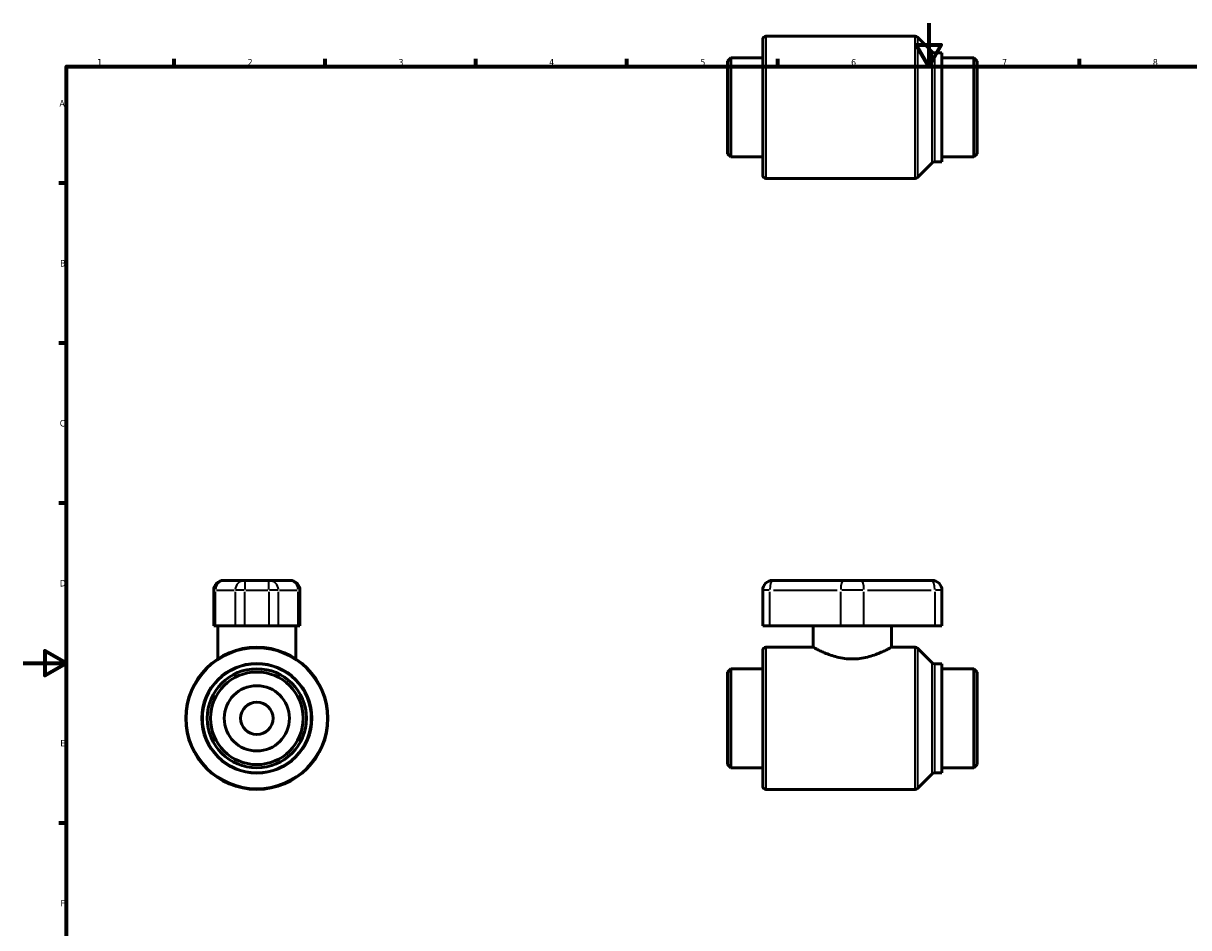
# Model space of a CAD drawing. Header units: millimetres. Extents: x 0 to 899, y -245 to 594.
# Tile 2 of 3: x 0 to 541, y 174 to 594. Entities that reach past the tile are written whole.
import ezdxf

# ---------------------------------------------------------------- set-up
doc = ezdxf.new("R2010")
doc.units = ezdxf.units.MM
for name, color, linetype, lineweight in [('Border (ANSI)', 7, 'Continuous', 70), ('Visible (ANSI)', 7, 'Continuous', 50), ('Visible Narrow (ANSI)', 7, 'Continuous', 35)]:
    doc.layers.add(name, color=color, linetype=linetype, lineweight=lineweight)
doc.styles.add('Note Text (ANSI)', font='tahoma.ttf')

# ---------------------------------------------------------------- blocks, each defined once
blk = doc.blocks.new('Borders Default Border')
at = {"layer": 'Border (ANSI)'}
for p, q in [((70.08, 574), (70.08, 577.45)), ((140.17, 574), (140.17, 577.45)), ((210.25, 574), (210.25, 577.45)), ((280.33, 574), (280.33, 577.45)), ((350.42, 574), (350.42, 577.45)), ((490.58, 574), (490.58, 577.45)), ((20, 519.75), (16.55, 519.75)), ((20, 445.5), (16.55, 445.5)), ((20, 371.25), (16.55, 371.25)), ((20, 222.75), (16.55, 222.75))]:
    blk.add_line(p, q, dxfattribs=at)
at = {"layer": 'Border (ANSI)', "flags": 128}
for points in [[(420.5, 594), (420.5, 574), (414.73, 584), (426.27, 584), (420.5, 574)], [(20, 20), (20, 574), (821, 574), (821, 20), (20, 20)], [(0, 297), (20, 297), (10, 302.77), (10, 291.23), (20, 297)]]:
    blk.add_lwpolyline(points, dxfattribs=at)
at = {"layer": 'Border (ANSI)', "color": 230, "true_color": 0xff0080, "char_height": 3.05, "attachment_point": 7, "style": 'Note Text (ANSI)'}
for s, insert in [('1', (34.35, 574.4)), ('2', (104.2, 574.4)), ('3', (174.26, 574.34)), ('4', (244.23, 574.4)), ('5', (314.48, 574.34)), ('6', (384.49, 574.34)), ('7', (454.6, 574.4)), ('8', (524.63, 574.33)), ('A', (16.78, 555.35)), ('B', (17.15, 481.1)), ('C', (16.95, 406.8)), ('D', (16.96, 332.6)), ('E', (17.21, 258.35)), ('F', (17.29, 184.1))]:
    blk.add_mtext(s, dxfattribs=dict(at, insert=insert))

msp = doc.modelspace()

# ---------------------------------------------------------------- linework, layer by layer
at = {"layer": 'Visible (ANSI)'}
for p, q in [((343.431, 523.497), (343.431, 586.468)), ((344.946, 587.982), (414.204, 587.982)), ((422.088, 580.726), (415.275, 587.539)), ((423.159, 580.282), (426.631, 580.282)), ((426.631, 529.682), (426.631, 580.282)), ((327.031, 576.468), (328.546, 577.982)), ((327.031, 533.497), (327.031, 576.468)), ((328.546, 577.982), (343.431, 577.982)), ((328.546, 577.982), (328.546, 531.982)), ((426.631, 577.982), (441.517, 577.982)), ((441.517, 531.982), (441.517, 577.982)), ((443.031, 576.468), (441.517, 577.982)), ((443.031, 576.468), (443.031, 533.497)), ((327.031, 533.497), (328.546, 531.982)), ((328.546, 531.982), (343.431, 531.982)), ((426.631, 531.982), (441.517, 531.982)), ((443.031, 533.497), (441.517, 531.982)), ((422.088, 529.239), (415.275, 522.426)), ((423.159, 529.682), (426.631, 529.682)), ((344.946, 521.982), (414.204, 521.982)), ((88.466, 314.327), (88.466, 330.884)), ((93.01, 335.427), (93.585, 335.427)), ((102.815, 335.427), (93.585, 335.427)), ((114.102, 335.427), (102.815, 335.427)), ((123.332, 335.427), (114.102, 335.427)), ((123.332, 335.427), (123.907, 335.427)), ((128.451, 314.327), (128.451, 330.884)), ((343.431, 330.884), (343.431, 314.327)), ((380.856, 335.427), (347.975, 335.427)), ((380.856, 335.427), (389.206, 335.427)), ((422.088, 335.427), (389.206, 335.427)), ((426.631, 314.327), (426.631, 330.884)), ((89.21, 314.327), (88.466, 314.327)), ((89.21, 314.327), (98.441, 314.327)), ((90.284, 314.327), (90.284, 298.972)), ((102.815, 314.327), (98.441, 314.327)), ((102.815, 314.327), (114.102, 314.327)), ((118.477, 314.327), (114.102, 314.327)), ((118.477, 314.327), (127.707, 314.327)), ((126.633, 314.327), (126.633, 298.972)), ((128.451, 314.327), (127.707, 314.327)), ((346.747, 314.327), (343.431, 314.327)), ((346.747, 314.327), (379.628, 314.327)), ((366.857, 314.327), (366.857, 304.427)), ((390.434, 314.327), (379.628, 314.327)), ((390.434, 314.327), (423.316, 314.327)), ((403.206, 314.327), (403.206, 304.427)), ((426.631, 314.327), (423.316, 314.327)), ((344.946, 304.427), (366.857, 304.427)), ((403.206, 304.427), (414.204, 304.427)), ((422.088, 297.171), (415.275, 303.984)), ((343.431, 239.942), (343.431, 302.913)), ((327.031, 292.913), (328.546, 294.427)), ((327.031, 249.942), (327.031, 292.913)), ((328.546, 294.427), (343.431, 294.427)), ((328.546, 294.427), (328.546, 248.427)), ((423.159, 296.727), (426.631, 296.727)), ((426.631, 246.127), (426.631, 296.727)), ((426.631, 294.427), (441.517, 294.427)), ((441.517, 248.427), (441.517, 294.427)), ((443.031, 292.913), (441.517, 294.427)), ((443.031, 292.913), (443.031, 249.942)), ((327.031, 249.942), (328.546, 248.427)), ((443.031, 249.942), (441.517, 248.427)), ((328.546, 248.427), (343.431, 248.427)), ((422.088, 245.684), (415.275, 238.871)), ((423.159, 246.127), (426.631, 246.127)), ((426.631, 248.427), (441.517, 248.427)), ((344.946, 238.427), (414.204, 238.427))]:
    msp.add_line(p, q, dxfattribs=at)
for radius in [33, 25.3, 23, 21.485, 15.146, 7.524]:
    msp.add_circle((108.459, 271.427), radius, dxfattribs=at)
for centre, radius, start, end in [((344.946, 586.468), 1.515, 90, 180), ((414.204, 586.468), 1.515, 45, 90), ((423.159, 581.797), 1.515, 225, 270), ((423.159, 528.168), 1.515, 90, 135), ((344.946, 523.497), 1.515, 180, 270), ((414.204, 523.497), 1.515, 270, 315), ((93.01, 330.884), 4.544, 90, 180), ((123.907, 330.884), 4.544, 0, 90), ((347.975, 330.884), 4.544, 90, 180), ((422.088, 330.884), 4.544, 0, 90), ((344.946, 302.913), 1.515, 90, 180), ((414.204, 302.913), 1.515, 45, 90), ((423.159, 298.242), 1.515, 225, 270), ((423.159, 244.613), 1.515, 90, 135), ((344.946, 239.942), 1.515, 180, 270), ((414.204, 239.942), 1.515, 270, 315)]:
    msp.add_arc(centre, radius, start, end, dxfattribs=at)
msp.add_open_spline([(403.206, 304.427), (403.206, 304.427), (403.091, 304.364), (402.619, 304.107), (402.261, 303.914), (401.325, 303.427), (400.746, 303.134), (399.421, 302.498), (398.674, 302.157), (397.088, 301.486), (396.191, 301.132), (394.233, 300.453), (393.171, 300.129), (390.944, 299.578), (389.775, 299.352), (387.405, 299.049), (386.204, 298.972), (383.858, 298.972), (382.657, 299.049), (380.287, 299.352), (379.119, 299.578), (376.891, 300.129), (375.83, 300.453), (373.872, 301.132), (372.974, 301.486), (371.389, 302.157), (370.642, 302.498), (369.316, 303.134), (368.738, 303.427), (367.802, 303.914), (367.444, 304.107), (366.971, 304.364), (366.857, 304.427), (366.857, 304.427)], degree=3, knots=[2.8087328, 2.8087328, 2.8087328, 2.8087328, 3.159073, 3.159073, 3.5094133, 3.5094133, 3.8597535, 3.8597535, 4.2100937, 4.2100937, 4.5619367, 4.5619367, 4.9137797, 4.9137797, 5.2656226, 5.2656226, 5.6174656, 5.6174656, 5.9693086, 5.9693086, 6.3211516, 6.3211516, 6.6729946, 6.6729946, 7.0248375, 7.0248375, 7.3751778, 7.3751778, 7.725518, 7.725518, 8.0758582, 8.0758582, 8.4261984, 8.4261984, 8.4261984, 8.4261984], dxfattribs=at)
at = {"layer": 'Visible Narrow (ANSI)'}
for p, q in [((344.946, 587.576), (344.946, 522.389)), ((414.204, 522.389), (414.204, 587.576)), ((415.275, 587.138), (415.275, 522.827)), ((422.088, 529.556), (422.088, 580.409)), ((423.159, 579.971), (423.159, 529.994)), ((89.138, 330.884), (88.468, 330.884)), ((89.672, 330.884), (97.979, 330.884)), ((102.521, 330.884), (98.529, 330.884)), ((102.815, 335.413), (102.815, 331.24)), ((103.379, 330.884), (113.538, 330.884)), ((114.102, 331.24), (114.102, 335.413)), ((118.388, 330.884), (114.396, 330.884)), ((118.938, 330.884), (127.245, 330.884)), ((128.449, 330.884), (127.779, 330.884)), ((346.466, 330.884), (343.441, 330.884)), ((348.391, 330.884), (377.984, 330.884)), ((389.906, 330.884), (380.157, 330.884)), ((392.078, 330.884), (421.671, 330.884)), ((426.622, 330.884), (423.596, 330.884)), ((89.21, 315.155), (89.21, 330.056)), ((98.441, 330.056), (98.441, 315.155)), ((102.815, 315.155), (102.815, 330.056)), ((114.102, 330.056), (114.102, 315.155)), ((118.477, 315.155), (118.477, 330.056)), ((127.707, 315.155), (127.707, 330.056)), ((346.747, 315.155), (346.747, 330.056)), ((379.628, 315.155), (379.628, 330.056)), ((390.434, 315.155), (390.434, 330.056)), ((423.316, 330.056), (423.316, 315.155)), ((344.946, 304.021), (344.946, 238.834)), ((414.204, 238.834), (414.204, 304.021)), ((415.275, 303.583), (415.275, 239.272)), ((422.088, 246.001), (422.088, 296.854)), ((423.159, 296.416), (423.159, 246.439))]:
    msp.add_line(p, q, dxfattribs=at)
for radius in [32.556, 25.744]:
    msp.add_circle((108.459, 271.427), radius, dxfattribs=at)
for centre, ratio, start_param, end_param in [((93.585, 330.884), 0.9627866, 0.0785398, 1.4922565), ((102.815, 330.884), 0.9627866, 0.0785398, 1.4922565), ((114.102, 330.884), 0.9627866, 4.7909288, 6.2046455), ((123.332, 330.884), 0.9627866, 4.7909288, 6.2046455), ((347.975, 330.884), 0.2702627, 0.0785398, 1.4922565), ((380.856, 330.884), 0.2702627, 0.0785398, 1.4922565), ((389.206, 330.884), 0.2702627, 4.7909288, 6.2046455), ((422.088, 330.884), 0.2702627, 4.7909288, 6.2046455)]:
    msp.add_ellipse(centre, major_axis=(0, 4.544), ratio=ratio, start_param=start_param, end_param=end_param, dxfattribs=at)

# ---------------------------------------------------------------- block references
msp.add_blockref('Borders Default Border', (0, 0))

doc.saveas('drawing.dxf')
